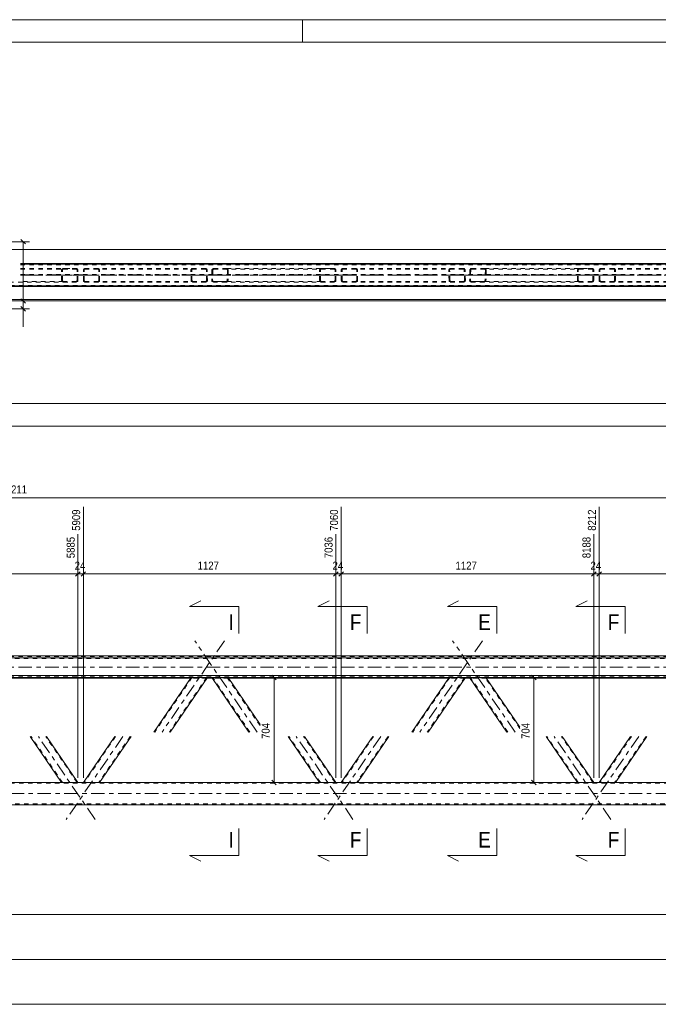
# Model space of a CAD drawing. Header units: millimetres. Extents: x 0 to 914, y 0 to 420.
# Tile 6 of 9: x 431 to 573, y 200 to 420. Entities that reach past the tile are written whole.
import ezdxf

# ---------------------------------------------------------------- set-up
doc = ezdxf.new("R2010")
doc.units = ezdxf.units.MM
for name, pattern in [('XKITLINE00', [0]), ('XKITLINE01', [4, 1, -1, 1, -1]), ('XKITLINE03', [6, 3, -1, 1, -1])]:
    doc.linetypes.add(name, pattern=pattern)
for name, color, linetype, lineweight in [('Arkusz rysunku', 3, 'Continuous', 0), ('Element', 2, 'Continuous', 0), ('Przekrój', 7, 'Continuous', 0), ('Wymiar', 4, 'Continuous', 0)]:
    doc.layers.add(name, color=color, linetype=linetype, lineweight=lineweight)
doc.styles.add('ARIAL', font='ARIAL.TTF')

msp = doc.modelspace()

# ---------------------------------------------------------------- linework, layer by layer
at = {"layer": 'Arkusz rysunku', "linetype": 'XKITLINE00', "lineweight": 0}
for p, q in [((914, 420), (0, 420)), ((494, 415), (494, 420)), ((909, 415), (5, 415))]:
    msp.add_line(p, q, dxfattribs=at)
at = {"layer": 'Element', "linetype": 'XKITLINE00', "lineweight": 0}
for p, q in [((431.02, 365.63), (714.78, 365.63)), ((116.58, 360.63), (714.78, 360.63)), ((116.58, 360.62), (714.78, 360.62)), ((714.78, 360.49), (116.58, 360.49)), ((116.58, 360.48), (714.78, 360.48)), ((116.58, 278.07), (714.78, 278.07)), ((116.58, 277.67), (714.78, 277.67)), ((116.58, 273.67), (714.78, 273.67)), ((714.78, 273.27), (423.18, 273.27)), ((469.05, 273.11), (423.18, 273.11)), ((469.13, 273.23), (460.82, 261.09)), ((472.76, 273.23), (464.45, 261.09)), ((469.13, 273.23), (469.16, 273.23)), ((469.16, 273.23), (469.24, 273.24)), ((469.24, 273.24), (469.36, 273.24)), ((469.36, 273.24), (469.5, 273.24)), ((469.5, 273.24), (472.4, 273.24)), ((472.4, 273.24), (472.54, 273.24)), ((472.54, 273.24), (472.66, 273.24)), ((472.66, 273.24), (472.74, 273.23)), ((473.81, 273.11), (472.68, 273.11)), ((472.74, 273.23), (472.76, 273.23)), ((482.03, 261.09), (473.73, 273.23)), ((473.73, 273.23), (473.75, 273.23)), ((473.75, 273.23), (473.83, 273.24)), ((473.83, 273.24), (473.95, 273.24)), ((473.95, 273.24), (474.08, 273.24)), ((474.08, 273.24), (476.99, 273.24)), ((476.99, 273.24), (477.13, 273.24)), ((477.13, 273.24), (477.25, 273.24)), ((477.25, 273.24), (477.33, 273.23)), ((477.33, 273.23), (477.36, 273.23)), ((484.5, 262.8), (477.36, 273.23)), ((526.61, 273.11), (477.44, 273.11)), ((526.69, 273.23), (518.39, 261.09)), ((530.33, 273.23), (522.02, 261.09)), ((526.69, 273.23), (526.72, 273.23)), ((526.72, 273.23), (526.8, 273.24)), ((526.8, 273.24), (526.92, 273.24)), ((526.92, 273.24), (527.06, 273.24)), ((527.06, 273.24), (529.97, 273.24)), ((529.97, 273.24), (530.11, 273.24)), ((530.11, 273.24), (530.23, 273.24)), ((530.23, 273.24), (530.3, 273.23)), ((531.37, 273.11), (530.25, 273.11)), ((530.3, 273.23), (530.33, 273.23)), ((539.6, 261.09), (531.29, 273.23)), ((531.29, 273.23), (531.32, 273.23)), ((531.32, 273.23), (531.39, 273.24)), ((531.39, 273.24), (531.51, 273.24)), ((531.51, 273.24), (531.65, 273.24)), ((531.65, 273.24), (534.56, 273.24)), ((534.56, 273.24), (534.7, 273.24)), ((534.7, 273.24), (534.82, 273.24)), ((534.82, 273.24), (534.9, 273.23)), ((534.9, 273.23), (534.93, 273.23)), ((542.5, 262.16), (534.93, 273.23)), ((584.18, 273.11), (535.01, 273.11)), ((440.22, 249.84), (433.21, 260.09)), ((443.86, 249.84), (436.84, 260.09)), ((452.08, 260.09), (445.07, 249.84)), ((455.71, 260.09), (448.7, 249.84)), ((497.79, 249.84), (490.77, 260.09)), ((501.42, 249.84), (494.41, 260.09)), ((509.65, 260.09), (502.63, 249.84)), ((513.28, 260.09), (506.27, 249.84)), ((555.35, 249.84), (548.34, 260.09)), ((558.99, 249.84), (551.97, 260.09)), ((567.21, 260.09), (560.2, 249.84)), ((570.85, 260.09), (563.83, 249.84)), ((674.12, 249.84), (420.41, 249.84)), ((407.82, 244.84), (681.73, 244.84))]:
    msp.add_line(p, q, dxfattribs=at)
at = {"layer": 'Element', "linetype": 'XKITLINE01', "lineweight": 0}
for p, q in [((431.02, 365.61), (714.78, 365.61)), ((714.78, 365.49), (431.02, 365.49)), ((431.02, 365.48), (714.78, 365.48)), ((681.73, 365.48), (431.02, 365.48)), ((431.02, 365.28), (681.73, 365.28)), ((431.02, 364.48), (443.49, 364.48)), ((431.02, 364.33), (440.59, 364.33)), ((431.02, 363.13), (714.78, 363.13)), ((431.02, 362.97), (714.78, 362.97)), ((440.22, 364.18), (440.25, 364.29)), ((440.22, 361.78), (440.22, 364.18)), ((440.25, 364.29), (440.33, 364.39)), ((440.33, 364.39), (440.45, 364.46)), ((440.42, 364.24), (440.4, 364.18)), ((440.4, 361.78), (440.4, 364.18)), ((440.46, 364.29), (440.42, 364.24)), ((440.45, 364.46), (440.59, 364.48)), ((440.52, 364.32), (440.46, 364.29)), ((440.59, 364.33), (440.52, 364.32)), ((440.59, 364.48), (443.49, 364.48)), ((440.59, 364.33), (443.49, 364.33)), ((443.49, 364.48), (443.63, 364.46)), ((443.56, 364.32), (443.49, 364.33)), ((443.62, 364.29), (443.56, 364.32)), ((443.66, 364.24), (443.62, 364.29)), ((443.63, 364.46), (443.75, 364.39)), ((443.68, 364.18), (443.66, 364.24)), ((443.68, 361.78), (443.68, 364.18)), ((443.75, 364.39), (443.83, 364.29)), ((443.83, 364.29), (443.86, 364.18)), ((443.86, 361.78), (443.86, 364.18)), ((445.07, 364.18), (445.09, 364.29)), ((445.07, 361.78), (445.07, 364.18)), ((445.09, 364.29), (445.17, 364.39)), ((445.17, 364.39), (445.29, 364.46)), ((445.26, 364.24), (445.25, 364.18)), ((445.25, 361.78), (445.25, 364.18)), ((445.3, 364.29), (445.26, 364.24)), ((445.29, 364.46), (445.43, 364.48)), ((445.36, 364.32), (445.3, 364.29)), ((445.43, 364.33), (445.36, 364.32)), ((472.34, 364.48), (445.43, 364.48)), ((472.34, 364.33), (445.43, 364.33)), ((448.34, 364.48), (448.48, 364.46)), ((448.41, 364.32), (448.34, 364.33)), ((448.47, 364.29), (448.41, 364.32)), ((448.5, 364.24), (448.47, 364.29)), ((448.48, 364.46), (448.59, 364.39)), ((448.52, 364.18), (448.5, 364.24)), ((448.52, 361.78), (448.52, 364.18)), ((448.59, 364.39), (448.67, 364.29)), ((448.67, 364.29), (448.7, 364.18)), ((448.7, 361.78), (448.7, 364.18)), ((469.1, 364.29), (469.07, 364.18)), ((469.13, 361.78), (469.07, 364.18)), ((469.18, 364.39), (469.1, 364.29)), ((469.29, 364.46), (469.18, 364.39)), ((469.26, 364.18), (469.27, 364.24)), ((469.31, 361.78), (469.26, 364.18)), ((469.27, 364.24), (469.31, 364.29)), ((469.43, 364.48), (469.29, 364.46)), ((469.31, 364.29), (469.37, 364.32)), ((469.37, 364.32), (469.43, 364.33)), ((472.48, 364.46), (472.34, 364.48)), ((472.34, 364.33), (472.41, 364.32)), ((472.41, 364.32), (472.47, 364.29)), ((472.47, 364.29), (472.51, 364.24)), ((472.6, 364.39), (472.48, 364.46)), ((472.51, 364.24), (472.53, 364.18)), ((472.58, 361.78), (472.53, 364.18)), ((472.68, 364.29), (472.6, 364.39)), ((472.71, 364.18), (472.68, 364.29)), ((472.76, 361.78), (472.71, 364.18)), ((473.78, 364.18), (473.73, 361.78)), ((473.81, 364.29), (473.78, 364.18)), ((473.89, 364.39), (473.81, 364.29)), ((474.01, 364.46), (473.89, 364.39)), ((473.96, 364.18), (473.91, 361.78)), ((473.96, 364.18), (473.98, 364.24)), ((473.98, 364.24), (474.02, 364.29)), ((474.15, 364.48), (474.01, 364.46)), ((474.02, 364.29), (474.08, 364.32)), ((474.08, 364.32), (474.15, 364.33)), ((474.15, 364.48), (477.06, 364.48)), ((474.15, 364.33), (498.15, 364.33)), ((474.15, 364.33), (477.05, 364.33)), ((477.05, 364.33), (477.12, 364.32)), ((477.06, 364.48), (501.06, 364.48)), ((477.2, 364.46), (477.06, 364.48)), ((477.12, 364.32), (477.18, 364.29)), ((477.18, 364.29), (477.22, 364.24)), ((477.23, 364.18), (477.18, 361.78)), ((477.31, 364.39), (477.2, 364.46)), ((477.22, 364.24), (477.23, 364.18)), ((477.39, 364.29), (477.31, 364.39)), ((477.41, 364.18), (477.36, 361.78)), ((477.41, 364.18), (477.39, 364.29)), ((497.79, 364.18), (497.82, 364.29)), ((497.79, 361.78), (497.79, 364.18)), ((497.82, 364.29), (497.89, 364.39)), ((497.89, 364.39), (498.01, 364.46)), ((497.98, 364.24), (497.97, 364.18)), ((497.97, 361.78), (497.97, 364.18)), ((498.02, 364.29), (497.98, 364.24)), ((498.01, 364.46), (498.15, 364.48)), ((498.08, 364.32), (498.02, 364.29)), ((498.15, 364.33), (498.08, 364.32)), ((498.15, 364.48), (501.06, 364.48)), ((498.15, 364.33), (501.06, 364.33)), ((501.06, 364.48), (501.2, 364.46)), ((501.13, 364.32), (501.06, 364.33)), ((501.19, 364.29), (501.13, 364.32)), ((501.23, 364.24), (501.19, 364.29)), ((501.2, 364.46), (501.32, 364.39)), ((501.24, 364.18), (501.23, 364.24)), ((501.24, 361.78), (501.24, 364.18)), ((501.32, 364.39), (501.4, 364.29)), ((501.4, 364.29), (501.42, 364.18)), ((501.42, 361.78), (501.42, 364.18)), ((502.63, 364.18), (502.66, 364.29)), ((502.63, 361.78), (502.63, 364.18)), ((502.66, 364.29), (502.74, 364.39)), ((502.74, 364.39), (502.86, 364.46)), ((502.83, 364.24), (502.81, 364.18)), ((502.81, 361.78), (502.81, 364.18)), ((502.87, 364.29), (502.83, 364.24)), ((502.86, 364.46), (502.99, 364.48)), ((502.92, 364.32), (502.87, 364.29)), ((502.99, 364.33), (502.92, 364.32)), ((529.91, 364.48), (502.99, 364.48)), ((529.91, 364.33), (502.99, 364.33)), ((505.9, 364.48), (506.04, 364.46)), ((505.97, 364.32), (505.9, 364.33)), ((506.03, 364.29), (505.97, 364.32)), ((506.07, 364.24), (506.03, 364.29)), ((506.04, 364.46), (506.16, 364.39)), ((506.08, 364.18), (506.07, 364.24)), ((506.08, 361.78), (506.08, 364.18)), ((506.16, 364.39), (506.24, 364.29)), ((506.24, 364.29), (506.27, 364.18)), ((506.27, 361.78), (506.27, 364.18)), ((526.67, 364.29), (526.64, 364.18)), ((526.69, 361.78), (526.64, 364.18)), ((526.74, 364.39), (526.67, 364.29)), ((526.86, 364.46), (526.74, 364.39)), ((526.82, 364.18), (526.83, 364.24)), ((526.87, 361.78), (526.82, 364.18)), ((526.83, 364.24), (526.87, 364.29)), ((527, 364.48), (526.86, 364.46)), ((526.87, 364.29), (526.93, 364.32)), ((526.93, 364.32), (527, 364.33)), ((530.05, 364.46), (529.91, 364.48)), ((529.91, 364.33), (529.98, 364.32)), ((529.98, 364.32), (530.04, 364.29)), ((530.04, 364.29), (530.08, 364.24)), ((530.16, 364.39), (530.05, 364.46)), ((530.08, 364.24), (530.09, 364.18)), ((530.15, 361.78), (530.09, 364.18)), ((530.25, 364.29), (530.16, 364.39)), ((530.28, 364.18), (530.25, 364.29)), ((530.33, 361.78), (530.28, 364.18)), ((531.34, 364.18), (531.29, 361.78)), ((531.37, 364.29), (531.34, 364.18)), ((531.46, 364.39), (531.37, 364.29)), ((531.57, 364.46), (531.46, 364.39)), ((531.53, 364.18), (531.47, 361.78)), ((531.53, 364.18), (531.54, 364.24)), ((531.54, 364.24), (531.58, 364.29)), ((531.71, 364.48), (531.57, 364.46)), ((531.58, 364.29), (531.64, 364.32)), ((531.64, 364.32), (531.71, 364.33)), ((531.71, 364.48), (534.62, 364.48)), ((531.71, 364.33), (555.72, 364.33)), ((531.71, 364.33), (534.62, 364.33)), ((534.62, 364.48), (558.63, 364.48)), ((534.76, 364.46), (534.62, 364.48)), ((534.62, 364.33), (534.69, 364.32)), ((534.69, 364.32), (534.75, 364.29)), ((534.75, 364.29), (534.79, 364.24)), ((534.8, 364.18), (534.75, 361.78)), ((534.88, 364.39), (534.76, 364.46)), ((534.79, 364.24), (534.8, 364.18)), ((534.95, 364.29), (534.88, 364.39)), ((534.98, 364.18), (534.93, 361.78)), ((534.98, 364.18), (534.95, 364.29)), ((555.35, 364.18), (555.38, 364.29)), ((555.35, 361.78), (555.35, 364.18)), ((555.38, 364.29), (555.46, 364.39)), ((555.46, 364.39), (555.58, 364.46)), ((555.55, 364.24), (555.54, 364.18)), ((555.54, 361.78), (555.54, 364.18)), ((555.59, 364.29), (555.55, 364.24)), ((555.58, 364.46), (555.72, 364.48)), ((555.65, 364.32), (555.59, 364.29)), ((555.72, 364.33), (555.65, 364.32)), ((555.72, 364.48), (558.63, 364.48)), ((555.72, 364.33), (558.63, 364.33)), ((558.63, 364.48), (558.76, 364.46)), ((558.7, 364.32), (558.63, 364.33)), ((558.75, 364.29), (558.7, 364.32)), ((558.79, 364.24), (558.75, 364.29)), ((558.76, 364.46), (558.88, 364.39)), ((558.81, 364.18), (558.79, 364.24)), ((558.81, 361.78), (558.81, 364.18)), ((558.88, 364.39), (558.96, 364.29)), ((558.96, 364.29), (558.99, 364.18)), ((558.99, 361.78), (558.99, 364.18)), ((560.2, 364.18), (560.22, 364.29)), ((560.2, 361.78), (560.2, 364.18)), ((560.22, 364.29), (560.3, 364.39)), ((560.3, 364.39), (560.42, 364.46)), ((560.39, 364.24), (560.38, 364.18)), ((560.38, 361.78), (560.38, 364.18)), ((560.43, 364.29), (560.39, 364.24)), ((560.42, 364.46), (560.56, 364.48)), ((560.49, 364.32), (560.43, 364.29)), ((560.56, 364.33), (560.49, 364.32)), ((587.47, 364.48), (560.56, 364.48)), ((587.47, 364.33), (560.56, 364.33)), ((563.47, 364.48), (563.61, 364.46)), ((563.54, 364.32), (563.47, 364.33)), ((563.6, 364.29), (563.54, 364.32)), ((563.64, 364.24), (563.6, 364.29)), ((563.61, 364.46), (563.73, 364.39)), ((563.65, 364.18), (563.64, 364.24)), ((563.65, 361.78), (563.65, 364.18)), ((563.73, 364.39), (563.8, 364.29)), ((563.8, 364.29), (563.83, 364.18)), ((563.83, 361.78), (563.83, 364.18)), ((681.73, 360.68), (149.62, 360.68)), ((681.73, 360.48), (149.62, 360.48)), ((443.49, 361.48), (419.97, 361.48)), ((440.59, 361.63), (431.02, 361.63)), ((440.25, 361.66), (440.22, 361.78)), ((440.33, 361.57), (440.25, 361.66)), ((440.45, 361.5), (440.33, 361.57)), ((440.4, 361.78), (440.42, 361.72)), ((440.42, 361.72), (440.46, 361.67)), ((440.59, 361.48), (440.45, 361.5)), ((440.46, 361.67), (440.52, 361.64)), ((440.52, 361.64), (440.59, 361.63)), ((443.49, 361.63), (440.59, 361.63)), ((440.59, 361.48), (443.49, 361.48)), ((443.49, 361.63), (443.56, 361.64)), ((443.63, 361.5), (443.49, 361.48)), ((443.56, 361.64), (443.62, 361.67)), ((443.62, 361.67), (443.66, 361.72)), ((443.75, 361.57), (443.63, 361.5)), ((443.66, 361.72), (443.68, 361.78)), ((443.83, 361.66), (443.75, 361.57)), ((443.86, 361.78), (443.83, 361.66)), ((445.09, 361.66), (445.07, 361.78)), ((445.17, 361.57), (445.09, 361.66)), ((445.29, 361.5), (445.17, 361.57)), ((445.25, 361.78), (445.26, 361.72)), ((445.26, 361.72), (445.3, 361.67)), ((445.43, 361.48), (445.29, 361.5)), ((445.3, 361.67), (445.36, 361.64)), ((445.36, 361.64), (445.43, 361.63)), ((472.4, 361.63), (445.43, 361.63)), ((472.4, 361.48), (445.43, 361.48)), ((448.34, 361.63), (448.41, 361.64)), ((448.48, 361.5), (448.34, 361.48)), ((448.41, 361.64), (448.47, 361.67)), ((448.47, 361.67), (448.5, 361.72)), ((448.59, 361.57), (448.48, 361.5)), ((448.5, 361.72), (448.52, 361.78)), ((448.67, 361.66), (448.59, 361.57)), ((448.7, 361.78), (448.67, 361.66)), ((469.13, 361.78), (469.16, 361.66)), ((469.16, 361.66), (469.24, 361.57)), ((469.24, 361.57), (469.36, 361.5)), ((469.32, 361.72), (469.31, 361.78)), ((469.36, 361.67), (469.32, 361.72)), ((469.42, 361.64), (469.36, 361.67)), ((469.36, 361.5), (469.5, 361.48)), ((469.49, 361.63), (469.42, 361.64)), ((472.47, 361.64), (472.4, 361.63)), ((472.4, 361.48), (472.54, 361.5)), ((472.53, 361.67), (472.47, 361.64)), ((472.57, 361.72), (472.53, 361.67)), ((472.54, 361.5), (472.66, 361.57)), ((472.58, 361.78), (472.57, 361.72)), ((472.66, 361.57), (472.74, 361.66)), ((472.74, 361.66), (472.76, 361.78)), ((473.73, 361.78), (473.75, 361.67)), ((473.75, 361.67), (473.83, 361.57)), ((473.83, 361.57), (473.95, 361.5)), ((473.92, 361.72), (473.91, 361.78)), ((473.96, 361.67), (473.92, 361.72)), ((473.95, 361.5), (474.08, 361.48)), ((474.02, 361.64), (473.96, 361.67)), ((474.09, 361.63), (474.02, 361.64)), ((476.99, 361.48), (474.08, 361.48)), ((498.15, 361.63), (474.09, 361.63)), ((474.09, 361.63), (477, 361.63)), ((476.99, 361.48), (477.13, 361.5)), ((501.06, 361.48), (476.99, 361.48)), ((477.07, 361.64), (477, 361.63)), ((477.12, 361.67), (477.07, 361.64)), ((477.17, 361.72), (477.12, 361.67)), ((477.13, 361.5), (477.25, 361.57)), ((477.18, 361.78), (477.17, 361.72)), ((477.25, 361.57), (477.33, 361.67)), ((477.33, 361.67), (477.36, 361.78)), ((497.82, 361.66), (497.79, 361.78)), ((497.89, 361.57), (497.82, 361.66)), ((498.01, 361.5), (497.89, 361.57)), ((497.97, 361.78), (497.98, 361.72)), ((497.98, 361.72), (498.02, 361.67)), ((498.15, 361.48), (498.01, 361.5)), ((498.02, 361.67), (498.08, 361.64)), ((498.08, 361.64), (498.15, 361.63)), ((501.06, 361.63), (498.15, 361.63)), ((498.15, 361.48), (501.06, 361.48)), ((501.06, 361.63), (501.13, 361.64)), ((501.2, 361.5), (501.06, 361.48)), ((501.13, 361.64), (501.19, 361.67)), ((501.19, 361.67), (501.23, 361.72)), ((501.32, 361.57), (501.2, 361.5)), ((501.23, 361.72), (501.24, 361.78)), ((501.4, 361.66), (501.32, 361.57)), ((501.42, 361.78), (501.4, 361.66)), ((502.66, 361.66), (502.63, 361.78)), ((502.74, 361.57), (502.66, 361.66)), ((502.86, 361.5), (502.74, 361.57)), ((502.81, 361.78), (502.83, 361.72)), ((502.83, 361.72), (502.87, 361.67)), ((502.99, 361.48), (502.86, 361.5)), ((502.87, 361.67), (502.92, 361.64)), ((502.92, 361.64), (502.99, 361.63)), ((529.97, 361.63), (502.99, 361.63)), ((529.97, 361.48), (502.99, 361.48)), ((505.9, 361.63), (505.97, 361.64)), ((506.04, 361.5), (505.9, 361.48)), ((505.97, 361.64), (506.03, 361.67)), ((506.03, 361.67), (506.07, 361.72)), ((506.16, 361.57), (506.04, 361.5)), ((506.07, 361.72), (506.08, 361.78)), ((506.24, 361.66), (506.16, 361.57)), ((506.27, 361.78), (506.24, 361.66)), ((526.69, 361.78), (526.72, 361.66)), ((526.72, 361.66), (526.8, 361.57)), ((526.8, 361.57), (526.92, 361.5)), ((526.89, 361.72), (526.87, 361.78)), ((526.93, 361.67), (526.89, 361.72)), ((526.92, 361.5), (527.06, 361.48)), ((526.99, 361.64), (526.93, 361.67)), ((527.06, 361.63), (526.99, 361.64)), ((530.04, 361.64), (529.97, 361.63)), ((529.97, 361.48), (530.11, 361.5)), ((530.09, 361.67), (530.04, 361.64)), ((530.13, 361.72), (530.09, 361.67)), ((530.11, 361.5), (530.23, 361.57)), ((530.15, 361.78), (530.13, 361.72)), ((530.23, 361.57), (530.3, 361.66)), ((530.3, 361.66), (530.33, 361.78)), ((531.29, 361.78), (531.32, 361.67)), ((531.32, 361.67), (531.39, 361.57)), ((531.39, 361.57), (531.51, 361.5)), ((531.49, 361.72), (531.47, 361.78)), ((531.53, 361.67), (531.49, 361.72)), ((531.51, 361.5), (531.65, 361.48)), ((531.58, 361.64), (531.53, 361.67)), ((531.65, 361.63), (531.58, 361.64)), ((555.72, 361.63), (531.65, 361.63)), ((531.65, 361.63), (534.56, 361.63)), ((534.56, 361.48), (531.65, 361.48)), ((534.63, 361.64), (534.56, 361.63)), ((534.56, 361.48), (534.7, 361.5)), ((558.63, 361.48), (534.56, 361.48)), ((534.69, 361.67), (534.63, 361.64)), ((534.73, 361.72), (534.69, 361.67)), ((534.7, 361.5), (534.82, 361.57)), ((534.75, 361.78), (534.73, 361.72)), ((534.82, 361.57), (534.9, 361.67)), ((534.9, 361.67), (534.93, 361.78)), ((555.38, 361.66), (555.35, 361.78)), ((555.46, 361.57), (555.38, 361.66)), ((555.58, 361.5), (555.46, 361.57)), ((555.54, 361.78), (555.55, 361.72)), ((555.55, 361.72), (555.59, 361.67)), ((555.72, 361.48), (555.58, 361.5)), ((555.59, 361.67), (555.65, 361.64)), ((555.65, 361.64), (555.72, 361.63)), ((558.63, 361.63), (555.72, 361.63)), ((555.72, 361.48), (558.63, 361.48)), ((558.63, 361.63), (558.7, 361.64)), ((558.76, 361.5), (558.63, 361.48)), ((558.7, 361.64), (558.75, 361.67)), ((558.75, 361.67), (558.79, 361.72)), ((558.88, 361.57), (558.76, 361.5)), ((558.79, 361.72), (558.81, 361.78)), ((558.96, 361.66), (558.88, 361.57)), ((558.99, 361.78), (558.96, 361.66)), ((560.22, 361.66), (560.2, 361.78)), ((560.3, 361.57), (560.22, 361.66)), ((560.42, 361.5), (560.3, 361.57)), ((560.38, 361.78), (560.39, 361.72)), ((560.39, 361.72), (560.43, 361.67)), ((560.56, 361.48), (560.42, 361.5)), ((560.43, 361.67), (560.49, 361.64)), ((560.49, 361.64), (560.56, 361.63)), ((587.53, 361.63), (560.56, 361.63)), ((587.54, 361.48), (560.56, 361.48)), ((563.47, 361.63), (563.54, 361.64)), ((563.61, 361.5), (563.47, 361.48)), ((563.54, 361.64), (563.6, 361.67)), ((563.6, 361.67), (563.64, 361.72)), ((563.73, 361.57), (563.61, 361.5)), ((563.64, 361.72), (563.65, 361.78)), ((563.8, 361.66), (563.73, 361.57)), ((563.83, 361.78), (563.8, 361.66)), ((116.58, 277.91), (714.78, 277.91)), ((714.78, 277.57), (116.58, 277.57)), ((714.78, 277.51), (116.58, 277.51)), ((116.58, 273.61), (714.78, 273.61)), ((116.58, 273.51), (714.78, 273.51)), ((469.31, 273.23), (461, 261.09)), ((472.58, 273.23), (464.27, 261.09)), ((472.68, 273.11), (469.05, 273.11)), ((469.1, 273.15), (469.07, 273.15)), ((469.18, 273.15), (469.1, 273.15)), ((469.29, 273.14), (469.18, 273.15)), ((469.26, 273.15), (469.27, 273.15)), ((469.27, 273.15), (469.3, 273.15)), ((469.43, 273.14), (469.29, 273.14)), ((469.3, 273.15), (469.31, 273.15)), ((469.31, 273.23), (469.32, 273.23)), ((469.31, 273.15), (469.37, 273.15)), ((469.32, 273.23), (469.35, 273.23)), ((469.35, 273.23), (469.36, 273.23)), ((469.42, 273.23), (469.36, 273.23)), ((469.37, 273.15), (469.43, 273.15)), ((469.49, 273.23), (469.42, 273.23)), ((469.43, 273.15), (472.34, 273.15)), ((469.43, 273.14), (472.34, 273.14)), ((469.49, 273.23), (472.4, 273.23)), ((472.34, 273.15), (472.41, 273.15)), ((472.48, 273.14), (472.34, 273.14)), ((472.47, 273.23), (472.4, 273.23)), ((472.41, 273.15), (472.47, 273.15)), ((472.53, 273.23), (472.47, 273.23)), ((472.47, 273.15), (472.48, 273.15)), ((472.48, 273.15), (472.51, 273.15)), ((472.48, 273.14), (472.52, 273.15)), ((472.51, 273.15), (472.53, 273.15)), ((472.52, 273.15), (472.6, 273.15)), ((472.53, 273.23), (472.54, 273.23)), ((472.54, 273.23), (472.57, 273.23)), ((472.57, 273.23), (472.58, 273.23)), ((472.68, 273.15), (472.6, 273.15)), ((472.71, 273.15), (472.68, 273.15)), ((473.73, 273.23), (473.78, 273.15)), ((473.81, 273.15), (473.78, 273.15)), ((473.89, 273.15), (473.81, 273.15)), ((477.44, 273.11), (473.81, 273.11)), ((474.01, 273.14), (473.89, 273.15)), ((473.96, 273.15), (473.91, 273.23)), ((473.91, 273.23), (473.92, 273.23)), ((473.92, 273.23), (473.95, 273.23)), ((473.95, 273.23), (473.96, 273.23)), ((474.02, 273.23), (473.96, 273.23)), ((482.22, 261.09), (473.96, 273.15)), ((473.96, 273.15), (473.98, 273.15)), ((473.98, 273.15), (474, 273.15)), ((474, 273.15), (474.02, 273.15)), ((474.15, 273.14), (474.01, 273.14)), ((474.09, 273.23), (474.02, 273.23)), ((474.02, 273.15), (474.08, 273.15)), ((474.08, 273.15), (474.15, 273.15)), ((474.09, 273.23), (477, 273.23)), ((474.15, 273.15), (477.05, 273.15)), ((474.15, 273.14), (477.06, 273.14)), ((477.07, 273.23), (477, 273.23)), ((477.05, 273.15), (477.12, 273.15)), ((477.2, 273.14), (477.06, 273.14)), ((477.12, 273.23), (477.07, 273.23)), ((477.12, 273.23), (477.14, 273.23)), ((477.12, 273.15), (477.18, 273.15)), ((477.14, 273.23), (477.17, 273.23)), ((477.17, 273.23), (477.18, 273.23)), ((477.23, 273.15), (477.18, 273.23)), ((477.18, 273.15), (477.19, 273.15)), ((477.19, 273.15), (477.22, 273.15)), ((477.2, 273.14), (477.24, 273.15)), ((477.22, 273.15), (477.23, 273.15)), ((484.5, 262.53), (477.23, 273.15)), ((477.24, 273.15), (477.31, 273.15)), ((477.39, 273.15), (477.31, 273.15)), ((477.36, 273.23), (477.41, 273.15)), ((477.41, 273.15), (477.39, 273.15)), ((526.87, 273.23), (518.57, 261.09)), ((530.15, 273.23), (521.84, 261.09)), ((530.25, 273.11), (526.61, 273.11)), ((526.67, 273.15), (526.64, 273.15)), ((526.74, 273.15), (526.67, 273.15)), ((526.86, 273.14), (526.74, 273.15)), ((526.82, 273.15), (526.83, 273.15)), ((526.83, 273.15), (526.86, 273.15)), ((526.86, 273.15), (526.87, 273.15)), ((527, 273.14), (526.86, 273.14)), ((526.87, 273.23), (526.89, 273.23)), ((526.87, 273.15), (526.93, 273.15)), ((526.89, 273.23), (526.92, 273.23)), ((526.92, 273.23), (526.93, 273.23)), ((526.99, 273.23), (526.93, 273.23)), ((526.93, 273.15), (527, 273.15)), ((527.06, 273.23), (526.99, 273.23)), ((527, 273.15), (529.91, 273.15)), ((527, 273.14), (529.91, 273.14)), ((527.06, 273.23), (529.97, 273.23)), ((529.91, 273.15), (529.98, 273.15)), ((530.05, 273.14), (529.91, 273.14)), ((530.04, 273.23), (529.97, 273.23)), ((529.98, 273.15), (530.04, 273.15)), ((530.09, 273.23), (530.04, 273.23)), ((530.04, 273.15), (530.05, 273.15)), ((530.05, 273.15), (530.08, 273.15)), ((530.05, 273.14), (530.09, 273.15)), ((530.08, 273.15), (530.09, 273.15)), ((530.09, 273.23), (530.1, 273.23)), ((530.09, 273.15), (530.16, 273.15)), ((530.1, 273.23), (530.13, 273.23)), ((530.13, 273.23), (530.15, 273.23)), ((530.25, 273.15), (530.16, 273.15)), ((530.28, 273.15), (530.25, 273.15)), ((531.29, 273.23), (531.34, 273.15)), ((531.37, 273.15), (531.34, 273.15)), ((531.46, 273.15), (531.37, 273.15)), ((535.01, 273.11), (531.37, 273.11)), ((531.57, 273.14), (531.46, 273.15)), ((531.53, 273.15), (531.47, 273.23)), ((531.47, 273.23), (531.49, 273.23)), ((531.49, 273.23), (531.52, 273.23)), ((531.52, 273.23), (531.53, 273.23)), ((531.58, 273.23), (531.53, 273.23)), ((539.78, 261.09), (531.53, 273.15)), ((531.53, 273.15), (531.54, 273.15)), ((531.54, 273.15), (531.57, 273.15)), ((531.57, 273.15), (531.58, 273.15)), ((531.71, 273.14), (531.57, 273.14)), ((531.65, 273.23), (531.58, 273.23)), ((531.58, 273.15), (531.64, 273.15)), ((531.64, 273.15), (531.71, 273.15)), ((531.65, 273.23), (534.56, 273.23)), ((531.71, 273.15), (534.62, 273.15)), ((531.71, 273.14), (534.62, 273.14)), ((534.63, 273.23), (534.56, 273.23)), ((534.62, 273.15), (534.69, 273.15)), ((534.76, 273.14), (534.62, 273.14)), ((534.69, 273.23), (534.63, 273.23)), ((534.69, 273.23), (534.7, 273.23)), ((534.69, 273.15), (534.75, 273.15)), ((534.7, 273.23), (534.73, 273.23)), ((534.73, 273.23), (534.75, 273.23)), ((534.8, 273.15), (534.75, 273.23)), ((534.75, 273.15), (534.76, 273.15)), ((534.76, 273.15), (534.79, 273.15)), ((534.76, 273.14), (534.8, 273.15)), ((534.79, 273.15), (534.8, 273.15)), ((542.5, 261.9), (534.8, 273.15)), ((534.8, 273.15), (534.88, 273.15)), ((534.95, 273.15), (534.88, 273.15)), ((534.93, 273.23), (534.98, 273.15)), ((534.98, 273.15), (534.95, 273.15)), ((440.4, 249.84), (433.39, 260.09)), ((443.68, 249.84), (436.66, 260.09)), ((452.26, 260.09), (445.25, 249.84)), ((455.53, 260.09), (448.52, 249.84)), ((497.97, 249.84), (490.96, 260.09)), ((501.24, 249.84), (494.23, 260.09)), ((509.83, 260.09), (502.81, 249.84)), ((513.1, 260.09), (506.08, 249.84)), ((555.54, 249.84), (548.52, 260.09)), ((558.81, 249.84), (551.79, 260.09)), ((567.39, 260.09), (560.38, 249.84)), ((570.67, 260.09), (563.65, 249.84)), ((681.73, 249.64), (420.41, 249.64)), ((443.86, 249.84), (440.22, 249.84)), ((448.7, 249.84), (445.07, 249.84)), ((501.42, 249.84), (497.79, 249.84)), ((506.27, 249.84), (502.63, 249.84)), ((558.99, 249.84), (555.35, 249.84)), ((563.83, 249.84), (560.2, 249.84)), ((407.82, 245.04), (681.73, 245.04))]:
    msp.add_line(p, q, dxfattribs=at)
at = {"layer": 'Element', "linetype": 'XKITLINE03', "lineweight": 0}
for p, q in [((431.02, 363.05), (722.5, 363.05)), ((431.02, 362.98), (691.73, 362.98)), ((447.69, 362.98), (431.02, 362.98)), ((476.57, 362.98), (441.24, 362.98)), ((505.25, 362.98), (469.92, 362.98)), ((534.13, 362.98), (498.8, 362.98)), ((562.82, 362.98), (527.49, 362.98)), ((591.7, 362.98), (556.37, 362.98)), ((476.57, 281.44), (462.64, 261.09)), ((483.85, 261.09), (469.92, 281.44)), ((534.13, 281.44), (520.2, 261.09)), ((541.42, 261.09), (527.49, 281.44)), ((106.58, 275.59), (724.78, 275.59)), ((447.69, 241.59), (435.02, 260.09)), ((453.9, 260.09), (441.24, 241.59)), ((505.25, 241.59), (492.59, 260.09)), ((511.46, 260.09), (498.8, 241.59)), ((562.82, 241.59), (550.16, 260.09)), ((569.03, 260.09), (556.37, 241.59)), ((416.82, 247.34), (691.73, 247.34))]:
    msp.add_line(p, q, dxfattribs=at)
at = {"layer": 'Przekrój', "linetype": 'XKITLINE00', "lineweight": 0}
for p, q in [((468.77, 289.1), (471.27, 290.35)), ((497.42, 289.1), (499.92, 290.35)), ((526.33, 289.1), (528.83, 290.35)), ((554.99, 289.1), (557.49, 290.35)), ((473.77, 289.1), (468.77, 289.1)), ((479.77, 289.1), (473.77, 289.1)), ((479.77, 289.1), (479.77, 283.1)), ((502.42, 289.1), (497.42, 289.1)), ((508.42, 289.1), (502.42, 289.1)), ((508.42, 289.1), (508.42, 283.1)), ((531.33, 289.1), (526.33, 289.1)), ((537.33, 289.1), (531.33, 289.1)), ((537.33, 289.1), (537.33, 283.1)), ((559.99, 289.1), (554.99, 289.1)), ((565.99, 289.1), (559.99, 289.1)), ((565.99, 289.1), (565.99, 283.1)), ((479.77, 233.56), (479.77, 239.56)), ((508.42, 233.56), (508.42, 239.56)), ((537.33, 233.56), (537.33, 239.56)), ((565.99, 233.56), (565.99, 239.56)), ((468.77, 233.56), (471.27, 232.31)), ((473.77, 233.56), (468.77, 233.56)), ((479.77, 233.56), (473.77, 233.56)), ((497.42, 233.56), (499.92, 232.31)), ((502.42, 233.56), (497.42, 233.56)), ((508.42, 233.56), (502.42, 233.56)), ((526.33, 233.56), (528.83, 232.31)), ((531.33, 233.56), (526.33, 233.56)), ((537.33, 233.56), (531.33, 233.56)), ((554.99, 233.56), (557.49, 232.31)), ((559.99, 233.56), (554.99, 233.56)), ((565.99, 233.56), (559.99, 233.56))]:
    msp.add_line(p, q, dxfattribs=at)
at = {"layer": 'Wymiar', "linetype": 'XKITLINE00', "lineweight": 0}
for p, q in [((422.18, 370.47), (433.06, 370.47)), ((431.11, 370.98), (432.13, 369.96)), ((431.62, 357.25), (431.62, 370.47)), ((418.18, 368.74), (727.06, 368.74)), ((713.78, 365.48), (431.02, 365.48)), ((411.58, 357.59), (689.5, 357.59)), ((411.58, 357.59), (689.5, 357.59)), ((418.18, 357.25), (433.06, 357.25)), ((418.18, 357.25), (433.06, 357.25)), ((418.18, 357.25), (689.5, 357.25)), ((431.11, 357.76), (432.13, 356.74)), ((431.11, 357.76), (432.13, 356.74)), ((431.11, 355.99), (432.13, 354.97)), ((431.62, 355.48), (431.62, 357.25)), ((422.18, 355.48), (433.06, 355.48)), ((431.62, 355.48), (431.62, 351.46)), ((431.62, 355.48), (431.62, 351.46)), ((149.62, 334.34), (681.73, 334.34)), ((121.18, 329.34), (714.78, 329.34)), ((149.62, 313.34), (710.18, 313.34)), ((445.07, 250.84), (445.07, 311.32)), ((445.07, 299.46), (445.07, 311.32)), ((502.63, 250.84), (502.63, 311.32)), ((502.63, 299.46), (502.63, 311.32)), ((560.2, 250.84), (560.2, 311.32)), ((560.2, 299.46), (560.2, 311.32)), ((443.86, 299.46), (443.86, 305.2)), ((443.86, 250.84), (443.86, 305.2)), ((501.42, 299.46), (501.42, 305.2)), ((501.42, 250.84), (501.42, 305.2)), ((558.99, 299.46), (558.99, 305.2)), ((558.99, 250.84), (558.99, 305.2)), ((444.37, 296.85), (443.35, 295.83)), ((444.37, 296.85), (443.35, 295.83)), ((443.86, 250.84), (443.86, 296.94)), ((445.57, 296.85), (444.56, 295.83)), ((445.57, 296.85), (444.56, 295.83)), ((445.07, 250.84), (445.07, 296.94)), ((501.93, 296.85), (500.91, 295.83)), ((501.93, 296.85), (500.91, 295.83)), ((501.42, 250.84), (501.42, 296.94)), ((503.14, 296.85), (502.12, 295.83)), ((503.14, 296.85), (502.12, 295.83)), ((502.63, 250.84), (502.63, 296.94)), ((559.5, 296.85), (558.48, 295.83)), ((559.5, 296.85), (558.48, 295.83)), ((558.99, 250.84), (558.99, 296.94)), ((560.71, 296.85), (559.69, 295.83)), ((560.71, 296.85), (559.69, 295.83)), ((560.2, 250.84), (560.2, 296.94)), ((387.5, 296.34), (443.86, 296.34)), ((443.86, 296.34), (445.07, 296.34)), ((445.07, 296.34), (501.42, 296.34)), ((501.42, 296.34), (502.63, 296.34)), ((502.63, 296.34), (558.99, 296.34)), ((558.99, 296.34), (560.2, 296.34)), ((560.2, 296.34), (616.56, 296.34)), ((470.13, 273.24), (489.06, 273.24)), ((487.11, 273.75), (488.13, 272.73)), ((487.62, 249.84), (487.62, 273.24)), ((527.7, 273.24), (547.06, 273.24)), ((545.11, 273.75), (546.13, 272.73)), ((545.62, 249.84), (545.62, 273.24)), ((478.36, 249.84), (489.06, 249.84)), ((487.11, 250.35), (488.13, 249.33)), ((535.92, 249.84), (547.06, 249.84)), ((545.11, 250.35), (546.13, 249.33)), ((149.62, 220.34), (682.03, 220.34)), ((149.62, 210.34), (683.78, 210.34)), ((116.18, 200.34), (715.18, 200.34))]:
    msp.add_line(p, q, dxfattribs=at)

# ---------------------------------------------------------------- texts
at = {"layer": 'Przekrój', "style": 'ARIAL', "width": 0.85}
for s, p in [('I', (477.47, 283.85)), ('F', (504.57, 283.85)), ('E', (533.22, 283.85)), ('F', (562.14, 283.85)), ('I', (477.47, 235.31)), ('F', (504.57, 235.31)), ('E', (533.22, 235.31)), ('F', (562.14, 235.31))]:
    msp.add_text(s, height=3.5, dxfattribs=at).set_placement(p)
at = {"layer": 'Wymiar', "style": 'ARIAL', "width": 0.85}
for s, p in [('11211', (426.56, 314.3)), ('24', (443.13, 297.3)), ('1127', (470.57, 297.3)), ('24', (500.69, 297.3)), ('1127', (528.14, 297.3)), ('24', (558.26, 297.3))]:
    msp.add_text(s, height=1.8, dxfattribs=at).set_placement(p)
for s, p in [('5909', (444.35, 305.98)), ('7060', (501.91, 305.98)), ('8212', (559.48, 305.98)), ('5885', (443.14, 299.86)), ('7036', (500.7, 299.86)), ('8188', (558.27, 299.86)), ('704', (486.66, 259.54)), ('704', (544.66, 259.54))]:
    msp.add_text(s, height=1.8, rotation=90.0002, dxfattribs=at).set_placement(p)

doc.saveas('drawing.dxf')
